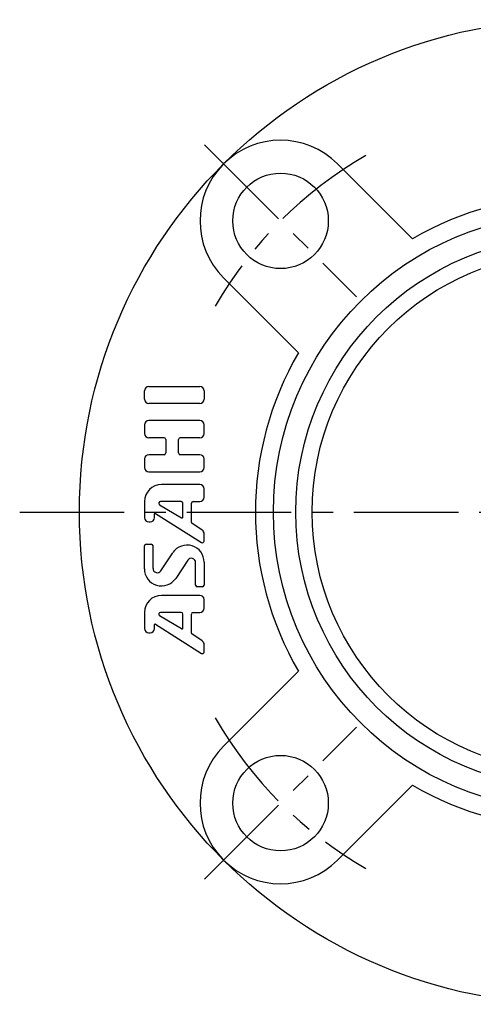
# Model space of a CAD drawing. Extents: x -93 to 218, y -92 to 218.
# Tile 1 of 11: x -93 to -17, y -82 to 82. Entities that reach past the tile are written whole.
import ezdxf

# ---------------------------------------------------------------- set-up
doc = ezdxf.new("R2010")
doc.units = 0
doc.header["$LTSCALE"] = 14
doc.linetypes.add('CENTER', pattern=[2, 1.25, -0.25, 0.25, -0.25])
doc.layers.get('0').update_dxf_attribs({"linetype": 'CONTINUOUS'})
doc.layers.add('1', color=3, linetype='CONTINUOUS')
doc.layers.add('CENTER', color=1, linetype='CENTER')

msp = doc.modelspace()

# ---------------------------------------------------------------- linework, layer by layer
for p, q in [((-39.24, 58.34), (-26.69, 45.79)), ((-58.34, 39.24), (-45.79, 26.69)), ((-58.34, -39.24), (-45.79, -26.69)), ((-39.24, -58.34), (-26.69, -45.79))]:
    msp.add_line(p, q)
for centre, radius in [((0, 0), 82.5), ((-48.79, 48.79), 8), ((0, 0), 50), ((0, 0), 46.24), ((0, 0), 43.5), ((-48.79, -48.79), 8)]:
    msp.add_circle(centre, radius)
for centre, radius, start, end in [((-48.79, 48.79), 13.5, 45, 225), ((0, 0), 53, 59.7568, 120.2432), ((0, 0), 53, 149.7568, 210.2432), ((-48.79, -48.79), 13.5, 135, 315), ((0, 0), 53, 239.7568, 300.2432)]:
    msp.add_arc(centre, radius, start, end)
at = {"layer": '1'}
for p, q in [((-71.6, 18.89), (-71.6, 20.32)), ((-70.88, 21.03), (-62.31, 21.03)), ((-61.6, 20.32), (-61.6, 18.89)), ((-62.31, 18.17), (-70.88, 18.17)), ((-62.31, 15.32), (-70.88, 15.32)), ((-71.6, 14.6), (-71.6, 13.17)), ((-61.6, 13.17), (-61.6, 14.6)), ((-70.88, 12.46), (-68.31, 12.46)), ((-68.03, 12.17), (-68.03, 9.89)), ((-65.88, 9.89), (-65.88, 12.17)), ((-65.6, 12.46), (-62.31, 12.46)), ((-71.6, 8.89), (-71.6, 7.46)), ((-68.31, 9.6), (-70.88, 9.6)), ((-62.31, 9.6), (-65.6, 9.6)), ((-61.6, 7.46), (-61.6, 8.89)), ((-70.88, 6.75), (-62.31, 6.75)), ((-62.31, 4.6), (-68.74, 4.6)), ((-61.6, 2.46), (-61.6, 3.89)), ((-71.6, 1.75), (-71.6, -0.95)), ((-65.45, 1.75), (-68.9, 1.75)), ((-63.45, 1.75), (-62.31, 1.75)), ((-69.05, 1.22), (-65.39, -0.98)), ((-65.17, -0.86), (-65.17, 1.46)), ((-63.74, -1.75), (-63.74, 1.46)), ((-69.94, -0.95), (-69.94, -0.35)), ((-69.72, -0.23), (-62.04, -5.12)), ((-70.88, -1.67), (-70.65, -1.67)), ((-61.92, -3.04), (-63.68, -1.87)), ((-61.6, -4.88), (-61.6, -3.64)), ((-71.6, -9.53), (-71.6, -5.68)), ((-71.31, -5.4), (-70.45, -5.4)), ((-70.17, -5.68), (-70.17, -9.47)), ((-68.86, -9.86), (-66.83, -6.82)), ((-64.33, -8.07), (-66.36, -11.12)), ((-63.03, -12.25), (-63.03, -8.47)), ((-61.6, -8.4), (-61.6, -12.25)), ((-61.88, -12.54), (-62.74, -12.54)), ((-62.31, -13.97), (-68.74, -13.97)), ((-61.6, -16.11), (-61.6, -14.68)), ((-71.6, -16.83), (-71.6, -19.53)), ((-69.05, -17.36), (-65.39, -19.55)), ((-65.45, -16.83), (-68.9, -16.83)), ((-65.17, -19.43), (-65.17, -17.11)), ((-63.74, -20.32), (-63.74, -17.11)), ((-63.45, -16.83), (-62.31, -16.83)), ((-69.94, -19.53), (-69.94, -18.92)), ((-69.72, -18.8), (-62.04, -23.69)), ((-70.89, -20.24), (-70.66, -20.24)), ((-61.91, -21.61), (-63.67, -20.44)), ((-61.6, -23.45), (-61.6, -22.21))]:
    msp.add_line(p, q, dxfattribs=at)
for centre, radius, start, end in [((-70.88, 20.32), 0.714, 90, 180), ((-62.31, 20.32), 0.714, 0, 90), ((-70.88, 18.89), 0.714, 180, 270), ((-62.31, 18.89), 0.714, 270, 0), ((-70.88, 14.6), 0.714, 90, 180), ((-62.31, 14.6), 0.714, 0, 90), ((-70.88, 13.17), 0.714, 180, 270), ((-68.31, 12.17), 0.286, 0, 90), ((-65.6, 12.17), 0.286, 90, 180), ((-62.31, 13.17), 0.714, 270, 0), ((-70.88, 8.89), 0.714, 90, 180), ((-68.31, 9.89), 0.286, 270, 0), ((-65.6, 9.89), 0.286, 180, 270), ((-62.31, 8.89), 0.714, 0, 90), ((-70.88, 7.46), 0.714, 180, 270), ((-62.31, 7.46), 0.714, 270, 0), ((-68.74, 1.75), 2.86, 90, 180), ((-62.31, 3.89), 0.714, 0, 90), ((-68.9, 1.46), 0.286, 90, 239.0362), ((-65.45, 1.46), 0.286, 0, 90), ((-63.45, 1.46), 0.286, 90, 180), ((-62.31, 2.46), 0.714, 270, 0), ((-70.88, -0.95), 0.714, 180, 270), ((-70.65, -0.95), 0.714, 270, 0), ((-69.8, -0.35), 0.143, 57.5288, 180), ((-65.31, -0.86), 0.143, 239.0362, 0), ((-63.6, -1.75), 0.143, 180, 236.3099), ((-62.31, -3.64), 0.714, 0, 56.3099), ((-61.88, -4.88), 0.286, 237.5288, 0), ((-71.31, -5.68), 0.286, 90, 180), ((-70.45, -5.68), 0.286, 0, 90), ((-64.45, -8.4), 2.86, 0, 146.3099), ((-63.74, -8.47), 0.714, 0, 146.3099), ((-68.74, -9.53), 2.86, 180, 326.3099), ((-69.45, -9.47), 0.714, 180, 326.3099), ((-62.74, -12.25), 0.286, 180, 270), ((-61.88, -12.25), 0.286, 270, 0), ((-68.74, -16.83), 2.86, 90, 180), ((-62.31, -14.68), 0.714, 0, 90), ((-62.31, -16.11), 0.714, 270, 0), ((-68.9, -17.11), 0.286, 90, 239.0362), ((-65.45, -17.11), 0.286, 0, 90), ((-63.45, -17.11), 0.286, 90, 180), ((-70.88, -19.53), 0.714, 180, 270), ((-70.65, -19.53), 0.714, 270, 0), ((-69.8, -18.92), 0.143, 57.5288, 180), ((-65.31, -19.43), 0.143, 239.0362, 0), ((-63.6, -20.32), 0.143, 180, 236.3099), ((-62.31, -22.21), 0.714, 0, 56.3099), ((-61.88, -23.45), 0.286, 237.5288, 0)]:
    msp.add_arc(centre, radius, start, end, dxfattribs=at)
at = {"layer": 'CENTER'}
for p, q in [((-61.52, 61.52), (-36.06, 36.06)), ((-92.5, 0), (92.5, 0)), ((-61.52, -61.52), (-36.06, -36.06))]:
    msp.add_line(p, q, dxfattribs=at)
for start, end in [(120.0106, 149.9894), (210.0106, 239.9894)]:
    msp.add_arc((0, 0), 69, start, end, dxfattribs=at)

doc.saveas('drawing.dxf')
